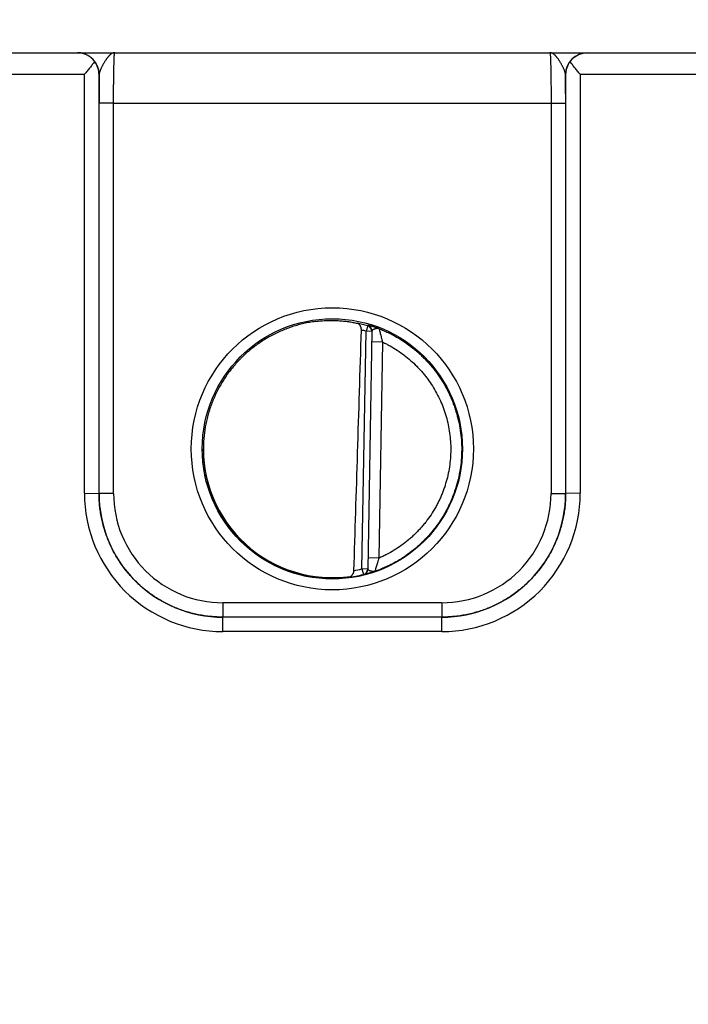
# Model space of a CAD drawing. Header units: inches. Extents: x 0 to 34, y 0 to 22.
# Tile 5 of 116: x 10.5 to 11.4, y 7.2 to 8.5. Entities that reach past the tile are written whole.
import ezdxf

# ---------------------------------------------------------------- set-up
doc = ezdxf.new("R2010")
doc.units = ezdxf.units.IN
doc.header["$LTSCALE"] = 1.87
doc.header["$MEASUREMENT"] = 0
doc.layers.get('0').update_dxf_attribs({"linetype": 'CONTINUOUS'})
doc.layers.add('DIMENSIONS', color=7, linetype='CONTINUOUS')
doc.styles.get("Standard").update_dxf_attribs({"font": 'txt', "width": 0.8})
doc.dimstyles.new('DIMSTYLE_1', dxfattribs={"dimtxt": 0.125, "dimasz": 0.18, "dimexe": 0.125, "dimexo": 0.0625, "dimgap": 0.09, "dimtad": 0, "dimtih": 1, "dimtoh": 1, "dimzin": 4, "dimdsep": 46, "dimtxsty": 'STANDARD', "dimblk": '_FILLED', "dimblk1": '_FILLED', "dimblk2": '_FILLED', "dimcen": 0.09, "dimadec": 0, "dimazin": 0, "dimtp": 0.01, "dimtm": 0.01, "dimtfac": 1, "dimtofl": 0, "dimtmove": 0, "dimatfit": 3, "dimldrblk": '_FILLED', "dimfxl": 1, "dimtolj": 1, "dimtzin": 4, "dimarcsym": 0})

# ---------------------------------------------------------------- blocks, each defined once
blk = doc.blocks.new('*D32')
at = {"layer": 'DIMENSIONS', "color": 2, "linetype": 'CONTINUOUS'}
blk.add_line((17.2568, 6.8491), (17.2568, 9.1631), dxfattribs=at)
at = {"layer": 'DIMENSIONS', "color": 2, "linetype": 'CONTINUOUS', "insert": (17.1943, 9.2256), "char_height": 0.125, "width": 1.325, "attachment_point": 1, "rotation": 90, "line_spacing_factor": 0.9}
blk.add_mtext('10.74{\\Ftxt.shx;\\W1.000000;\\H0.125000; }[272.8]', dxfattribs=at)
blk = doc.blocks.new('_FILLED')
at = {"color": 0, "linetype": 'BYBLOCK'}
blk.add_solid([(0, 0), (-1, 0.1736), (-1, -0.1736)], dxfattribs=at)
blk = doc.blocks.new('*D33')
at = {"layer": 'DIMENSIONS', "color": 2, "linetype": 'CONTINUOUS'}
for p, q in [((17.5755, 8.9684), (17.5755, 9.1631)), ((17.4142, 8.7133), (17.5755, 8.9684)), ((17.4142, 7.2562), (17.4142, 8.7133))]:
    blk.add_line(p, q, dxfattribs=at)
at = {"layer": 'DIMENSIONS', "color": 2, "linetype": 'CONTINUOUS', "insert": (17.513, 9.2256), "char_height": 0.125, "width": 1.325, "attachment_point": 1, "rotation": 90, "line_spacing_factor": 0.9}
blk.add_mtext('10.90{\\Ftxt.shx;\\W1.000000;\\H0.125000; }[276.8]', dxfattribs=at)

msp = doc.modelspace()

# ---------------------------------------------------------------- linework, layer by layer
at = {"color": 7, "linetype": 'CONTINUOUS'}
for p, q in [((9.4181, 8.4756), (17.1979, 8.4756)), ((10.3262, 8.4459), (10.5755, 8.4459)), ((10.5755, 7.8706), (10.5755, 8.4459)), ((10.5955, 7.8704), (10.5955, 8.4456)), ((10.5957, 8.4456), (10.5955, 8.4456)), ((11.2362, 8.4456), (11.2361, 8.4456)), ((11.2362, 8.4456), (11.2362, 7.8704)), ((11.2562, 8.4459), (11.2562, 7.8706)), ((11.2562, 8.4459), (11.5055, 8.4459)), ((10.5955, 7.8704), (10.5955, 8.4064)), ((10.6155, 8.4062), (10.5955, 8.4064)), ((10.6155, 7.8703), (10.6155, 8.4062)), ((10.6155, 8.4062), (11.2162, 8.4062)), ((11.2162, 8.4062), (11.2362, 8.4064)), ((11.2162, 8.4062), (11.2162, 7.8703)), ((11.2362, 8.4064), (11.2362, 7.8704)), ((10.9645, 8.1005), (10.9623, 8.093)), ((10.9645, 8.1011), (10.9645, 8.1005)), ((10.9566, 7.7666), (10.9623, 8.093)), ((10.9702, 8.0928), (10.9623, 8.093)), ((10.9702, 8.0933), (10.9645, 7.7663)), ((10.9849, 8.0782), (10.9699, 8.0784)), ((10.9849, 8.0782), (10.9798, 7.7814)), ((10.5755, 7.8706), (10.5955, 7.8704)), ((10.6155, 7.8703), (10.5955, 7.8704)), ((11.2162, 7.8703), (11.2362, 7.8704)), ((11.2562, 7.8706), (11.2362, 7.8704)), ((10.9798, 7.7814), (10.9648, 7.7817)), ((10.9566, 7.7666), (10.9585, 7.759)), ((10.9645, 7.7665), (10.9566, 7.7666)), ((10.9585, 7.7588), (10.9585, 7.759)), ((10.7655, 7.7203), (10.7655, 7.7005)), ((11.0662, 7.7203), (10.7655, 7.7203)), ((11.0662, 7.7203), (11.0662, 7.7005)), ((11.0662, 7.7005), (10.7655, 7.7005)), ((10.7655, 7.6806), (10.7655, 7.7004)), ((11.0662, 7.7004), (10.7655, 7.7004)), ((11.0662, 7.6806), (11.0662, 7.7004)), ((11.0662, 7.6806), (10.7655, 7.6806))]:
    msp.add_line(p, q, dxfattribs=at)
for centre, radius in [((10.9159, 7.9316), 0.1937), ((10.9159, 7.9315), 0.1787)]:
    msp.add_circle(centre, radius, dxfattribs=at)
for centre, radius, start, end in [((10.5657, 8.4456), 0.03, 0.0037, 89.8584), ((11.2661, 8.4456), 0.03, 90.1416, 179.9963), ((15.1332, 8.4078), 4.5377, 179.5222, 180.0174), ((6.5563, 8.4072), 4.68, 359.9898, 0.47), ((10.9157, 7.9295), 0.1779, 74.0687, 78.9234), ((10.9623, 8.0935), 0.00787, 359.0074, 74.1117), ((10.9623, 8.093), 0.00787, 3.1604, 74.0856), ((10.9157, 7.9296), 0.1699, 74.0681, 76.3603), ((10.9623, 8.093), 0.00787, 2.8698, 3.1529), ((10.9623, 8.093), 0.00787, 359.0008, 2.8694), ((10.7655, 7.8706), 0.19, 179.9978, 270.0047), ((10.7655, 7.8704), 0.17, 179.9996, 270.0028), ((10.7655, 7.8702), 0.15, 179.9978, 270.0047), ((11.0663, 7.8706), 0.19, 269.9953, 0.0022), ((11.0662, 7.8704), 0.17, 269.9972, 0.0005), ((11.0662, 7.8702), 0.15, 269.9953, 0.0022), ((10.9156, 7.9318), 0.1702, 280.096, 283.9432), ((10.9566, 7.7666), 0.00787, 283.9412, 358.9998), ((10.9566, 7.7664), 0.00787, 283.914, 358.9991), ((10.9156, 7.9318), 0.1781, 277.0014, 283.9435)]:
    msp.add_arc(centre, radius, start, end, dxfattribs=at)
for centre, major_axis, ratio, start_param, end_param in [((10.9375, 10.689), (-0.078, -4.4688), 0.01745, 0.857621, 0.951729), ((10.9159, 7.9317), (0, 0.1771), 1, 1.51996, 3.2839)]:
    msp.add_ellipse(centre, major_axis=major_axis, ratio=ratio, start_param=start_param, end_param=end_param, dxfattribs=at)
for points, knots in [([(10.5895, 8.4634), (10.5891, 8.4639), (10.5883, 8.4649), (10.587, 8.4664), (10.5857, 8.4677), (10.5839, 8.4693), (10.5815, 8.471), (10.579, 8.4724), (10.5769, 8.4734), (10.5754, 8.474), (10.5738, 8.4745), (10.5722, 8.4749), (10.5706, 8.4752), (10.569, 8.4755), (10.5674, 8.4756), (10.5663, 8.4756), (10.5658, 8.4756)], [0, 0, 0, 0, 0.070576, 0.139538, 0.206998, 0.273072, 0.401497, 0.525839, 0.586793, 0.647065, 0.706758, 0.765974, 0.824812, 0.883367, 0.941733, 1, 1, 1, 1]), ([(10.6171, 8.4756), (10.6168, 8.4756), (10.6163, 8.4756), (10.6156, 8.4755), (10.6148, 8.4753), (10.6141, 8.475), (10.6134, 8.4746), (10.6127, 8.4743), (10.6123, 8.4739), (10.6117, 8.4736), (10.6111, 8.4731), (10.6104, 8.4724), (10.6096, 8.4717), (10.6089, 8.4709), (10.6082, 8.4702), (10.6077, 8.4696), (10.6072, 8.4689), (10.6066, 8.4681), (10.6058, 8.4671), (10.6051, 8.466), (10.6043, 8.4649), (10.6036, 8.4637), (10.6028, 8.4625), (10.6021, 8.4612), (10.6013, 8.4599), (10.6006, 8.4586), (10.5999, 8.4573), (10.5992, 8.456), (10.5986, 8.4546), (10.5979, 8.4533), (10.5974, 8.4522), (10.5971, 8.4513), (10.5968, 8.4504), (10.5965, 8.4496), (10.5962, 8.4487), (10.596, 8.4479), (10.5958, 8.4468), (10.5957, 8.446), (10.5957, 8.4456)], [0, 0, 0, 0, 0.019202, 0.038668, 0.058579, 0.079119, 0.100521, 0.122926, 0.134532, 0.146415, 0.171061, 0.196969, 0.22416, 0.252628, 0.282366, 0.297709, 0.313363, 0.345575, 0.378939, 0.413385, 0.448833, 0.485179, 0.522312, 0.560109, 0.598436, 0.637129, 0.676018, 0.714923, 0.753633, 0.791924, 0.829574, 0.848076, 0.86632, 0.901931, 0.919238, 0.936173, 0.96888, 1, 1, 1, 1]), ([(10.6155, 8.4062), (10.6155, 8.4085), (10.6155, 8.413), (10.6155, 8.4198), (10.6156, 8.4264), (10.6156, 8.4328), (10.6157, 8.4389), (10.6158, 8.4447), (10.6159, 8.4502), (10.616, 8.4552), (10.6161, 8.4591), (10.6161, 8.462), (10.6162, 8.4639), (10.6163, 8.4657), (10.6163, 8.4674), (10.6164, 8.4689), (10.6165, 8.4703), (10.6165, 8.4715), (10.6166, 8.4724), (10.6167, 8.4731), (10.6167, 8.4735), (10.6167, 8.4739), (10.6168, 8.4743), (10.6168, 8.4746), (10.6168, 8.4749), (10.6169, 8.4751), (10.6169, 8.4753), (10.6169, 8.4754), (10.617, 8.4754), (10.617, 8.4755), (10.617, 8.4755), (10.617, 8.4756), (10.617, 8.4756), (10.6171, 8.4756), (10.6171, 8.4756), (10.6171, 8.4756), (10.6171, 8.4756)], [0, 0, 0, 0, 0.098183, 0.195347, 0.290566, 0.382934, 0.471571, 0.555634, 0.634322, 0.706888, 0.772641, 0.802765, 0.830958, 0.857152, 0.881286, 0.903303, 0.923151, 0.940784, 0.956161, 0.962992, 0.969247, 0.974923, 0.980015, 0.984524, 0.988446, 0.991782, 0.994532, 0.995688, 0.996701, 0.99757, 0.998299, 0.998891, 0.999357, 0.999547, 0.999714, 1, 1, 1, 1]), ([(11.2147, 8.4756), (11.2147, 8.4756), (11.2147, 8.4756), (11.2147, 8.4756), (11.2147, 8.4756), (11.2147, 8.4756), (11.2147, 8.4756), (11.2147, 8.4755), (11.2148, 8.4755), (11.2148, 8.4754), (11.2148, 8.4754), (11.2148, 8.4753), (11.2149, 8.4751), (11.2149, 8.4749), (11.2149, 8.4746), (11.215, 8.4743), (11.215, 8.4739), (11.2151, 8.4734), (11.2151, 8.4726), (11.2152, 8.4715), (11.2153, 8.4703), (11.2153, 8.4689), (11.2154, 8.4674), (11.2155, 8.4657), (11.2155, 8.4639), (11.2156, 8.462), (11.2157, 8.4591), (11.2158, 8.4552), (11.2159, 8.4502), (11.216, 8.4447), (11.216, 8.4389), (11.2161, 8.4328), (11.2162, 8.4264), (11.2162, 8.4198), (11.2162, 8.413), (11.2162, 8.4085), (11.2162, 8.4062)], [0, 0, 0, 0, 0.000137, 0.000281, 0.000441, 0.000624, 0.001078, 0.001665, 0.002393, 0.003264, 0.004277, 0.005434, 0.008184, 0.01152, 0.015442, 0.019951, 0.025044, 0.03072, 0.043807, 0.059184, 0.076817, 0.096666, 0.118684, 0.142818, 0.169014, 0.197207, 0.227333, 0.293088, 0.365656, 0.444347, 0.528413, 0.617053, 0.709424, 0.804647, 0.901814, 1, 1, 1, 1]), ([(11.2361, 8.4456), (11.236, 8.446), (11.236, 8.4468), (11.2357, 8.4479), (11.2355, 8.4487), (11.2353, 8.4496), (11.235, 8.4504), (11.2346, 8.4513), (11.2343, 8.4522), (11.2338, 8.4533), (11.2332, 8.4546), (11.2325, 8.456), (11.2318, 8.4573), (11.2311, 8.4586), (11.2304, 8.4599), (11.2297, 8.4612), (11.2289, 8.4625), (11.2282, 8.4637), (11.2274, 8.4648), (11.2267, 8.466), (11.2259, 8.4671), (11.2251, 8.4681), (11.2245, 8.4689), (11.224, 8.4696), (11.2235, 8.4702), (11.2229, 8.4709), (11.2221, 8.4717), (11.2214, 8.4724), (11.2206, 8.4731), (11.2199, 8.4737), (11.2191, 8.4742), (11.2184, 8.4746), (11.2176, 8.475), (11.2169, 8.4753), (11.2161, 8.4755), (11.2154, 8.4756), (11.2149, 8.4756), (11.2147, 8.4756)], [0, 0, 0, 0, 0.031118, 0.063822, 0.080757, 0.098062, 0.13367, 0.151913, 0.170413, 0.20806, 0.246348, 0.285056, 0.323959, 0.362845, 0.401536, 0.439861, 0.477658, 0.51479, 0.551136, 0.586584, 0.621031, 0.654396, 0.68661, 0.702265, 0.717608, 0.747349, 0.77582, 0.803015, 0.828926, 0.853575, 0.877064, 0.899472, 0.92088, 0.941425, 0.961336, 0.980803, 1, 1, 1, 1]), ([(11.2423, 8.4634), (11.2427, 8.4639), (11.2435, 8.4649), (11.2451, 8.4668), (11.2474, 8.4689), (11.2503, 8.471), (11.2533, 8.4727), (11.2559, 8.4738), (11.258, 8.4745), (11.2596, 8.4749), (11.2612, 8.4752), (11.2628, 8.4755), (11.2644, 8.4756), (11.2655, 8.4756), (11.266, 8.4756)], [0, 0, 0, 0, 0.070595, 0.139571, 0.273057, 0.401489, 0.525834, 0.647012, 0.706708, 0.765928, 0.824772, 0.883336, 0.941714, 1, 1, 1, 1]), ([(10.5895, 8.4634), (10.5889, 8.4627), (10.5879, 8.4613), (10.5863, 8.4592), (10.5846, 8.457), (10.5828, 8.4548), (10.581, 8.4526), (10.5786, 8.4496), (10.5767, 8.4474), (10.5755, 8.4459)], [0, 0, 0, 0, 0.11509, 0.234511, 0.357363, 0.482891, 0.610453, 0.739488, 1, 1, 1, 1]), ([(10.5955, 8.4456), (10.5955, 8.4464), (10.5954, 8.4479), (10.5951, 8.4502), (10.5947, 8.4525), (10.594, 8.4548), (10.5932, 8.457), (10.5921, 8.4592), (10.5909, 8.4613), (10.59, 8.4627), (10.5895, 8.4634)], [0, 0, 0, 0, 0.120429, 0.24137, 0.363207, 0.486333, 0.611153, 0.738084, 0.867555, 1, 1, 1, 1]), ([(11.2423, 8.4634), (11.2418, 8.4627), (11.2408, 8.4613), (11.2396, 8.4592), (11.2386, 8.457), (11.2377, 8.4548), (11.2371, 8.4525), (11.2366, 8.4502), (11.2363, 8.4479), (11.2362, 8.4464), (11.2362, 8.4456)], [0, 0, 0, 0, 0.132445, 0.261916, 0.388847, 0.513667, 0.636793, 0.75863, 0.879571, 1, 1, 1, 1]), ([(11.2562, 8.4459), (11.255, 8.4474), (11.2532, 8.4496), (11.2507, 8.4526), (11.2489, 8.4548), (11.2472, 8.457), (11.2455, 8.4592), (11.2438, 8.4613), (11.2428, 8.4627), (11.2423, 8.4634)], [0, 0, 0, 0, 0.260512, 0.389547, 0.517109, 0.642637, 0.765489, 0.88491, 1, 1, 1, 1]), ([(10.8925, 8.1064), (10.8898, 8.1061), (10.8845, 8.1053), (10.8767, 8.1037), (10.8689, 8.1017), (10.8613, 8.0995), (10.8537, 8.0968), (10.8463, 8.0938), (10.839, 8.0905), (10.8295, 8.0857), (10.8181, 8.0789), (10.8073, 8.071), (10.7991, 8.0642), (10.7942, 8.0597), (10.7904, 8.0559), (10.7867, 8.0521), (10.7822, 8.0472), (10.7771, 8.041), (10.7723, 8.0347), (10.7677, 8.0281), (10.7635, 8.0213), (10.7596, 8.0143), (10.7559, 8.0072), (10.7527, 7.9999), (10.7497, 7.9925), (10.7471, 7.9849), (10.7448, 7.9773), (10.7429, 7.9695), (10.7408, 7.959), (10.7391, 7.9458), (10.7387, 7.9352), (10.7387, 7.9298)], [0, 0, 0, 0, 0.031254, 0.062509, 0.093763, 0.125017, 0.156271, 0.187525, 0.218779, 0.250032, 0.312523, 0.375013, 0.406266, 0.437518, 0.453145, 0.468772, 0.500024, 0.531276, 0.562527, 0.593778, 0.62503, 0.656281, 0.687531, 0.718782, 0.750032, 0.781282, 0.812533, 0.843783, 0.875033, 0.937517, 1, 1, 1, 1]), ([(10.8925, 8.1064), (10.8951, 8.1068), (10.9005, 8.1074), (10.9084, 8.1079), (10.9162, 8.108), (10.9238, 8.1077), (10.931, 8.1071), (10.9377, 8.1063), (10.944, 8.1053), (10.9479, 8.1045), (10.9498, 8.104)], [0, 0, 0, 0, 0.140151, 0.278822, 0.414485, 0.545659, 0.670975, 0.789193, 0.899204, 1, 1, 1, 1]), ([(10.9558, 8.0947), (10.9558, 8.095), (10.9558, 8.0956), (10.9557, 8.0965), (10.9555, 8.0974), (10.9553, 8.0982), (10.9551, 8.099), (10.9547, 8.1), (10.9542, 8.1009), (10.9536, 8.1017), (10.9532, 8.1022), (10.9527, 8.1026), (10.9521, 8.103), (10.9516, 8.1034), (10.951, 8.1037), (10.9504, 8.1039), (10.95, 8.104), (10.9498, 8.104)], [0, 0, 0, 0, 0.0763, 0.151748, 0.225662, 0.297552, 0.367108, 0.434175, 0.560751, 0.620619, 0.678458, 0.734548, 0.789201, 0.842745, 0.895512, 0.947828, 1, 1, 1, 1]), ([(10.9801, 8.0965), (10.9795, 8.0967), (10.9785, 8.0971), (10.9769, 8.0977), (10.9754, 8.0982), (10.9739, 8.0987), (10.9726, 8.0991), (10.9713, 8.0995), (10.9701, 8.0998), (10.969, 8.1001), (10.968, 8.1004), (10.9672, 8.1006), (10.9667, 8.1007), (10.9663, 8.1008), (10.966, 8.1009), (10.9657, 8.1009), (10.9654, 8.101), (10.9652, 8.101), (10.965, 8.1011), (10.9649, 8.1011), (10.9648, 8.1011), (10.9647, 8.1011), (10.9647, 8.1011), (10.9646, 8.1011), (10.9646, 8.1011), (10.9645, 8.1011), (10.9645, 8.1011), (10.9645, 8.1011), (10.9645, 8.1011), (10.9645, 8.1011), (10.9645, 8.1011), (10.9645, 8.1011)], [0, 0, 0, 0, 0.106468, 0.209211, 0.307686, 0.401401, 0.489889, 0.572718, 0.649438, 0.719632, 0.782872, 0.838751, 0.863801, 0.886859, 0.90788, 0.926818, 0.943627, 0.958269, 0.970712, 0.976098, 0.980923, 0.985184, 0.988879, 0.992012, 0.994585, 0.996609, 0.998113, 0.99869, 0.999173, 0.999594, 1, 1, 1, 1]), ([(10.9801, 8.0965), (10.98, 8.0966), (10.9797, 8.0967), (10.9793, 8.0967), (10.9789, 8.0968), (10.9785, 8.0968), (10.9781, 8.0968), (10.9777, 8.0968), (10.9773, 8.0968), (10.9769, 8.0967), (10.9765, 8.0967), (10.976, 8.0966), (10.9756, 8.0965), (10.9752, 8.0964), (10.9748, 8.0963), (10.9744, 8.0962), (10.9741, 8.0961), (10.9736, 8.0959), (10.973, 8.0957), (10.9724, 8.0954), (10.972, 8.0952), (10.9717, 8.0951), (10.9714, 8.0949), (10.9712, 8.0948), (10.971, 8.0946), (10.9708, 8.0944), (10.9706, 8.0943), (10.9705, 8.0941), (10.9704, 8.0939), (10.9703, 8.0937), (10.9702, 8.0935), (10.9702, 8.0934), (10.9702, 8.0933)], [0, 0, 0, 0, 0.036578, 0.07294, 0.109196, 0.145629, 0.182291, 0.219141, 0.256253, 0.293665, 0.331282, 0.368982, 0.40664, 0.44416, 0.481462, 0.518402, 0.554812, 0.590564, 0.659608, 0.724525, 0.75515, 0.784415, 0.812238, 0.838551, 0.863309, 0.886507, 0.908183, 0.928428, 0.947415, 0.965414, 0.982792, 1, 1, 1, 1]), ([(10.9801, 8.0965), (10.9822, 8.0957), (10.9863, 8.094), (10.9944, 8.0904), (11.0043, 8.0852), (11.0156, 8.0781), (11.0246, 8.0715), (11.0315, 8.0658), (11.0365, 8.0614), (11.0413, 8.0567), (11.046, 8.0519), (11.0504, 8.0469), (11.0561, 8.0401), (11.0627, 8.0311), (11.0699, 8.0198), (11.0751, 8.0099), (11.0788, 8.0018), (11.0813, 7.9956), (11.0836, 7.9893), (11.0864, 7.9809), (11.0893, 7.9701), (11.0917, 7.9569), (11.0932, 7.9436), (11.0935, 7.9347), (11.0935, 7.9302)], [0, 0, 0, 0, 0.031253, 0.062507, 0.125003, 0.187499, 0.249995, 0.281248, 0.312501, 0.343755, 0.375008, 0.406262, 0.437515, 0.500011, 0.562507, 0.625003, 0.656256, 0.68751, 0.718763, 0.750017, 0.812513, 0.875008, 0.937504, 1, 1, 1, 1]), ([(10.9801, 8.0965), (10.9801, 8.0965), (10.9801, 8.0965), (10.9801, 8.0964), (10.9801, 8.0964), (10.9802, 8.0962), (10.9802, 8.0959), (10.9803, 8.0955), (10.9804, 8.0951), (10.9806, 8.0945), (10.9807, 8.0939), (10.9809, 8.0933), (10.981, 8.0927), (10.9811, 8.0921), (10.9813, 8.0915), (10.9814, 8.0909), (10.9817, 8.09), (10.9819, 8.0889), (10.9825, 8.0869), (10.983, 8.0849), (10.9836, 8.0829), (10.9842, 8.0808), (10.9846, 8.0792), (10.9849, 8.0782)], [0, 0, 0, 0, 0.002792, 0.005276, 0.008477, 0.017001, 0.0283, 0.058873, 0.077935, 0.099348, 0.148711, 0.176381, 0.205861, 0.23701, 0.269695, 0.303786, 0.339156, 0.413265, 0.491139, 0.655154, 0.740016, 0.826067, 1, 1, 1, 1]), ([(10.9849, 8.0782), (10.9867, 8.0773), (10.9901, 8.0756), (10.9969, 8.072), (11.0052, 8.067), (11.0146, 8.0603), (11.0235, 8.053), (11.0305, 8.0464), (11.0358, 8.0408), (11.0396, 8.0365), (11.0433, 8.032), (11.048, 8.0259), (11.0534, 8.018), (11.0592, 8.008), (11.0643, 7.9976), (11.0687, 7.9869), (11.0723, 7.9759), (11.0751, 7.9647), (11.0771, 7.9533), (11.0782, 7.9418), (11.0785, 7.9341), (11.0785, 7.9303)], [0, 0, 0, 0, 0.031254, 0.062508, 0.125006, 0.187505, 0.250003, 0.312501, 0.343755, 0.375009, 0.406263, 0.437517, 0.500015, 0.562513, 0.625011, 0.687509, 0.750007, 0.812506, 0.875004, 0.937502, 1, 1, 1, 1]), ([(10.7387, 7.9298), (10.7387, 7.9247), (10.7392, 7.9143), (10.741, 7.9016), (10.7431, 7.8914), (10.7449, 7.8839), (10.7472, 7.8765), (10.7497, 7.8692), (10.7525, 7.862), (10.7557, 7.8549), (10.7592, 7.848), (10.7642, 7.839), (10.7712, 7.8281), (10.7791, 7.8179), (10.7859, 7.8102), (10.7931, 7.8028), (10.8027, 7.7941), (10.8151, 7.7848), (10.826, 7.7779), (10.8351, 7.773), (10.842, 7.7696), (10.8492, 7.7666), (10.8564, 7.7638), (10.8637, 7.7614), (10.8712, 7.7593), (10.8787, 7.7575), (10.8838, 7.7565), (10.8863, 7.7561)], [0, 0, 0, 0, 0.062487, 0.124975, 0.156226, 0.187478, 0.218729, 0.249981, 0.281233, 0.312485, 0.343737, 0.374989, 0.437479, 0.49997, 0.531224, 0.562477, 0.624969, 0.687463, 0.749957, 0.781212, 0.812467, 0.843722, 0.874978, 0.906233, 0.937489, 0.968744, 1, 1, 1, 1]), ([(11.0935, 7.9302), (11.0934, 7.9257), (11.0931, 7.9166), (11.0914, 7.903), (11.0888, 7.8896), (11.0851, 7.8764), (11.0812, 7.8657), (11.0775, 7.8573), (11.0736, 7.8491), (11.0681, 7.8391), (11.0606, 7.8277), (11.0536, 7.8187), (11.0476, 7.8118), (11.0429, 7.8068), (11.0381, 7.802), (11.0313, 7.7959), (11.0225, 7.7887), (11.0112, 7.7809), (11.0013, 7.7752), (10.9932, 7.771), (10.987, 7.7682), (10.9807, 7.7655), (10.9764, 7.764), (10.9743, 7.7632)], [0, 0, 0, 0, 0.062496, 0.124993, 0.187489, 0.249986, 0.312482, 0.343736, 0.37499, 0.437486, 0.499983, 0.562479, 0.593733, 0.624987, 0.656241, 0.687495, 0.749991, 0.812488, 0.874984, 0.906238, 0.937492, 0.968746, 1, 1, 1, 1]), ([(11.0785, 7.9303), (11.0785, 7.9264), (11.0781, 7.9185), (11.0768, 7.9067), (11.0746, 7.8951), (11.0721, 7.8856), (11.0697, 7.8781), (11.0677, 7.8725), (11.0654, 7.867), (11.063, 7.8617), (11.0604, 7.8564), (11.0566, 7.8494), (11.0515, 7.841), (11.0458, 7.833), (11.0408, 7.8269), (11.037, 7.8224), (11.0329, 7.8181), (11.0288, 7.8139), (11.0244, 7.8099), (11.0185, 7.8047), (11.0107, 7.7987), (11.0008, 7.7921), (10.9922, 7.7873), (10.9852, 7.7838), (10.9816, 7.7822), (10.9798, 7.7814)], [0, 0, 0, 0, 0.062495, 0.124991, 0.187486, 0.249982, 0.281235, 0.312488, 0.343741, 0.374993, 0.406246, 0.437499, 0.499995, 0.56249, 0.593743, 0.624996, 0.656249, 0.687502, 0.718755, 0.750008, 0.812503, 0.874999, 0.937494, 0.968747, 1, 1, 1, 1]), ([(10.5955, 7.8704), (10.5955, 7.8704), (10.5955, 7.8704), (10.5955, 7.8704), (10.5955, 7.8704), (10.5955, 7.8704), (10.5955, 7.8704)], [0, 0, 0, 0, 0.269655, 0.534118, 0.768603, 1, 1, 1, 1]), ([(10.7655, 7.7004), (10.7627, 7.7004), (10.7571, 7.7006), (10.7488, 7.7012), (10.7405, 7.7022), (10.7323, 7.7036), (10.7242, 7.7055), (10.7161, 7.7077), (10.7082, 7.7103), (10.7004, 7.7133), (10.6928, 7.7167), (10.6853, 7.7205), (10.6781, 7.7246), (10.671, 7.729), (10.6642, 7.7338), (10.6576, 7.739), (10.6513, 7.7444), (10.6452, 7.7502), (10.6395, 7.7562), (10.634, 7.7625), (10.6289, 7.7691), (10.6241, 7.7759), (10.6196, 7.783), (10.6155, 7.7903), (10.6118, 7.7977), (10.6084, 7.8053), (10.6054, 7.8131), (10.6028, 7.8211), (10.6005, 7.8291), (10.5987, 7.8372), (10.5973, 7.8455), (10.5963, 7.8537), (10.5956, 7.8621), (10.5955, 7.8676), (10.5955, 7.8704)], [0, 0, 0, 0, 0.031251, 0.062501, 0.093752, 0.125003, 0.156254, 0.187504, 0.218755, 0.250006, 0.281256, 0.312507, 0.343757, 0.375008, 0.406258, 0.437509, 0.468759, 0.500009, 0.531259, 0.562509, 0.593759, 0.625009, 0.656258, 0.687508, 0.718758, 0.750007, 0.781256, 0.812506, 0.843755, 0.875004, 0.906253, 0.937502, 0.968751, 1, 1, 1, 1]), ([(11.2362, 7.8704), (11.2362, 7.8676), (11.2361, 7.8621), (11.2355, 7.8537), (11.2345, 7.8455), (11.233, 7.8372), (11.2312, 7.8291), (11.229, 7.8211), (11.2264, 7.8131), (11.2234, 7.8053), (11.22, 7.7977), (11.2162, 7.7903), (11.2121, 7.783), (11.2076, 7.7759), (11.2028, 7.7691), (11.1977, 7.7625), (11.1922, 7.7562), (11.1865, 7.7502), (11.1804, 7.7444), (11.1741, 7.739), (11.1675, 7.7338), (11.1607, 7.729), (11.1537, 7.7246), (11.1464, 7.7205), (11.139, 7.7167), (11.1313, 7.7133), (11.1235, 7.7103), (11.1156, 7.7077), (11.1076, 7.7055), (11.0994, 7.7036), (11.0912, 7.7022), (11.0829, 7.7012), (11.0746, 7.7006), (11.069, 7.7004), (11.0662, 7.7004)], [0, 0, 0, 0, 0.031249, 0.062498, 0.093747, 0.124996, 0.156245, 0.187494, 0.218744, 0.249993, 0.281242, 0.312492, 0.343742, 0.374991, 0.406241, 0.437491, 0.468741, 0.499991, 0.531241, 0.562492, 0.593742, 0.624992, 0.656243, 0.687493, 0.718744, 0.749994, 0.781245, 0.812496, 0.843746, 0.874997, 0.906248, 0.937499, 0.968749, 1, 1, 1, 1]), ([(11.2362, 7.8704), (11.2362, 7.8704), (11.2362, 7.8704), (11.2362, 7.8704), (11.2362, 7.8704), (11.2362, 7.8704), (11.2362, 7.8704)], [0, 0, 0, 0, 0.271683, 0.53741, 0.77028, 1, 1, 1, 1]), ([(10.9798, 7.7814), (10.9794, 7.7804), (10.9789, 7.7788), (10.9782, 7.7767), (10.9776, 7.7746), (10.9768, 7.7722), (10.976, 7.7695), (10.9753, 7.7671), (10.9748, 7.7654), (10.9746, 7.7643), (10.9744, 7.7638), (10.9743, 7.7634), (10.9743, 7.7633), (10.9743, 7.7632)], [0, 0, 0, 0, 0.175498, 0.262304, 0.347884, 0.513153, 0.665994, 0.799519, 0.905358, 0.945087, 0.97462, 0.993112, 1, 1, 1, 1]), ([(10.9373, 7.7551), (10.9378, 7.7551), (10.9386, 7.7553), (10.9395, 7.7556), (10.9402, 7.7559), (10.9409, 7.7562), (10.9415, 7.7567), (10.9421, 7.7571), (10.9427, 7.7577), (10.9433, 7.7583), (10.9438, 7.759), (10.9442, 7.7597), (10.9446, 7.7605), (10.9449, 7.7614), (10.9453, 7.7626), (10.9454, 7.7636), (10.9454, 7.7642)], [0, 0, 0, 0, 0.112026, 0.168031, 0.22427, 0.280975, 0.3384, 0.396816, 0.456504, 0.517737, 0.580768, 0.645802, 0.712967, 0.782269, 0.853544, 1, 1, 1, 1]), ([(10.9743, 7.7632), (10.9737, 7.763), (10.9729, 7.7628), (10.9718, 7.7624), (10.9708, 7.7621), (10.9695, 7.7617), (10.968, 7.7612), (10.9667, 7.7608), (10.9654, 7.7604), (10.9641, 7.7601), (10.963, 7.7598), (10.9622, 7.7596), (10.9615, 7.7594), (10.9611, 7.7593), (10.9607, 7.7592), (10.9603, 7.7592), (10.96, 7.7591), (10.9597, 7.759), (10.9594, 7.759), (10.9592, 7.7589), (10.959, 7.7589), (10.9588, 7.7588), (10.9587, 7.7588), (10.9587, 7.7588), (10.9586, 7.7588), (10.9586, 7.7588), (10.9586, 7.7588), (10.9586, 7.7588), (10.9585, 7.7588), (10.9585, 7.7588), (10.9585, 7.7588), (10.9585, 7.7588), (10.9585, 7.7588), (10.9585, 7.7588), (10.9585, 7.7588), (10.9585, 7.7588), (10.9585, 7.7588)], [0, 0, 0, 0, 0.106156, 0.15792, 0.208694, 0.307022, 0.400653, 0.489108, 0.571943, 0.64872, 0.719017, 0.782399, 0.811368, 0.838451, 0.863599, 0.886764, 0.9079, 0.926955, 0.943887, 0.958655, 0.971218, 0.981539, 0.985848, 0.989585, 0.992747, 0.995332, 0.996407, 0.997338, 0.998124, 0.998765, 0.999264, 0.999461, 0.999624, 0.999754, 0.999855, 1, 1, 1, 1]), ([(10.9743, 7.7632), (10.9741, 7.7632), (10.9739, 7.7631), (10.9735, 7.763), (10.9731, 7.763), (10.9727, 7.7629), (10.9723, 7.7629), (10.9719, 7.7629), (10.9715, 7.763), (10.9709, 7.763), (10.9704, 7.7631), (10.9698, 7.7633), (10.9694, 7.7634), (10.969, 7.7635), (10.9686, 7.7636), (10.9683, 7.7637), (10.9679, 7.7638), (10.9675, 7.764), (10.9671, 7.7641), (10.9666, 7.7643), (10.9662, 7.7645), (10.9659, 7.7647), (10.9657, 7.7648), (10.9654, 7.765), (10.9652, 7.7651), (10.965, 7.7653), (10.9649, 7.7654), (10.9647, 7.7656), (10.9646, 7.7658), (10.9646, 7.7659), (10.9645, 7.7661), (10.9645, 7.7662), (10.9645, 7.7663)], [0, 0, 0, 0, 0.037313, 0.074556, 0.111493, 0.148556, 0.185814, 0.223174, 0.260735, 0.298568, 0.374593, 0.41257, 0.450395, 0.48797, 0.52515, 0.561763, 0.597684, 0.632794, 0.666956, 0.731892, 0.762436, 0.79155, 0.819142, 0.845136, 0.869476, 0.89215, 0.913183, 0.932653, 0.950731, 0.967706, 0.98396, 1, 1, 1, 1]), ([(10.9373, 7.7551), (10.9336, 7.7546), (10.9278, 7.754), (10.9198, 7.7536), (10.9134, 7.7536), (10.9068, 7.7538), (10.8977, 7.7544), (10.8909, 7.7553), (10.8863, 7.7561)], [0, 0, 0, 0, 0.22139, 0.341572, 0.466911, 0.596457, 0.729199, 1, 1, 1, 1]), ([(10.7655, 7.7005), (10.7655, 7.7005), (10.7655, 7.7005), (10.7655, 7.7004), (10.7655, 7.7004), (10.7655, 7.7004)], [0, 0, 0, 0, 0.576273, 0.792735, 1, 1, 1, 1]), ([(11.0662, 7.7005), (11.0662, 7.7005), (11.0662, 7.7005), (11.0662, 7.7004), (11.0662, 7.7004), (11.0662, 7.7004)], [0, 0, 0, 0, 0.569489, 0.789064, 1, 1, 1, 1])]:
    msp.add_open_spline(points, degree=3, knots=knots, dxfattribs=at)

# ---------------------------------------------------------------- dimensions: what is measured, and where the dimension line sits
at = {"layer": 'DIMENSIONS', "color": 2, "linetype": 'CONTINUOUS'}
for feature_location, offset, dtype, origin, picture, middle in [((17.2568, 6.8491), (0, 2.314), 1, (6.5167, 6.7866), '*D32', (17.2568, 9.8881)), ((17.4142, 7.2562), (0.1613, 1.9069), 0, (6.5167, 7.1937), '*D33', (17.5755, 9.8881))]:
    dim = msp.add_ordinate_dim(feature_location=feature_location, offset=offset, dtype=dtype, origin=origin, dimstyle='DIMSTYLE_1', override={"dimtad": 1, "dimtih": 0, "dimtoh": 0}, dxfattribs=at)
    dim.commit()
    dim.dimension.update_dxf_attribs({"geometry": picture, "text_midpoint": middle})

doc.saveas('drawing.dxf')
